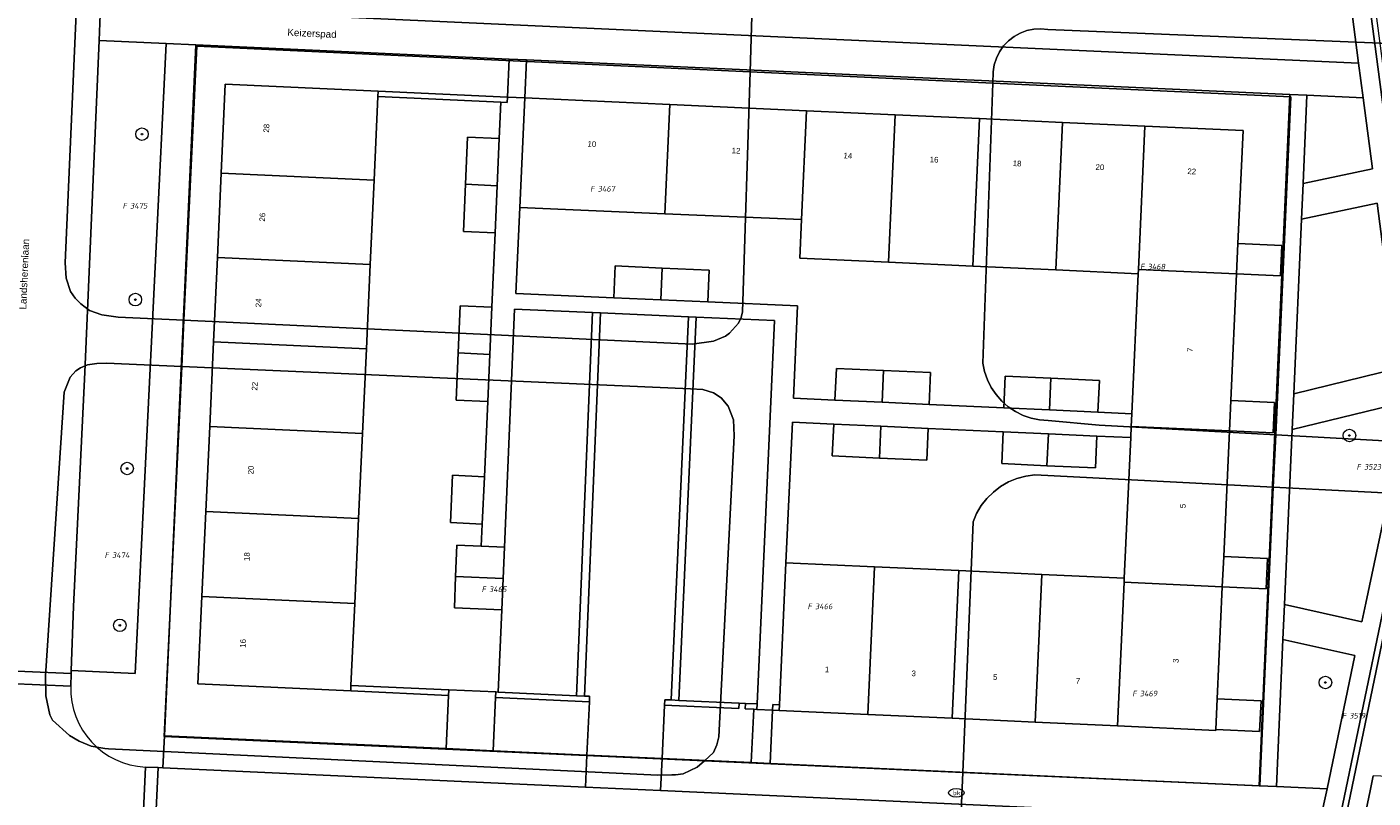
# Model space of a CAD drawing. Header units: metres. Extents: x 207466 to 209466, y 475780 to 477780.
# Tile 9 of 189: x 207663 to 207749, y 476290 to 476339. Entities that reach past the tile are written whole.
import ezdxf
from ezdxf.enums import TextEntityAlignment as Align

# ---------------------------------------------------------------- set-up
doc = ezdxf.new("R2010")
doc.units = ezdxf.units.M
doc.layers.get('0').update_dxf_attribs({"color": 253, "linetype": 'CONTINUOUS'})
for name, color, linetype, lineweight, true_color in [('B-RO-GR-BEPLANTING_CULTUUR_BODEMBEDEKKER-GV', 7, 'CONTINUOUS', 0, 0x6d8a47), ('B-RO-GR-BOOM-S', 7, 'CONTINUOUS', 0, 0x6d8a47), ('B-RO-KL-WATER_BRANDLEIDING_PUT-S', 7, 'CONTINUOUS', 0, 0x478c9a), ('B-RO-OG-BEBOUWING-GV', 7, 'CONTINUOUS', 0, 0xa50000), ('B-RO-OG-BEBOUWING_LOODS-GV', 7, 'CONTINUOUS', 0, 0xa50000)]:
    doc.layers.add(name, color=color, linetype=linetype, lineweight=lineweight, true_color=true_color)
for name, color, linetype, lineweight in [('B-RO-IE-TERREINAFSCHEIDING_KUNSTMATIG_MUUR-GV', 253, 'CONTINUOUS', 0), ('B-RO-OG-BEBOUWING-T18', 7, 'CONTINUOUS', 0), ('B-RO-OG-TERREIN_CULTUURSCHEIDING-GV', 253, 'CONTINUOUS', 0), ('B-RO-OG-TERREIN_ERF-GV', 253, 'CONTINUOUS', 0), ('B-RO-OG-TOPOGRAFIE-T18', 7, 'CONTINUOUS', 0), ('B-RO-VH-VERHARDING_BETONSTRAATSTEEN-GV', 253, 'CONTINUOUS', 0), ('B-RO-VH-VERHARDING_STRAATBAKSTEEN-GV', 253, 'CONTINUOUS', 0), ('B-RO-VH-VERHARDING_TEGEL-GV', 253, 'CONTINUOUS', 0), ('B-WE-KG-GRENS_PERCEEL-GV', 150, 'CONTINUOUS', 18), ('B-WE-KG-GRENS_PERCEEL-S', 150, 'CONTINUOUS', 25)]:
    doc.layers.add(name, color=color, linetype=linetype, lineweight=lineweight)
doc.styles.add('NLCS-ISO', font='NLCS-ISO.ttf')
doc.styles.add('NLCS-ISO-M200-T18', font='NLCS-ISO.ttf', dxfattribs={"height": 1.8})

# ---------------------------------------------------------------- blocks, each defined once
blk = doc.blocks.new('SKL-WATER_BRANDKRAAN_BRANDPUT-SO1')
at = {"color": 0, "linetype": 'ByBlock', "lineweight": -2}
blk.add_ellipse((0, 0), major_axis=(2.5, 0), ratio=0.54, dxfattribs=at)
at = {"color": 0, "linetype": 'ByBlock', "lineweight": -2, "insert": (0.1554, 0), "char_height": 1.5, "attachment_point": 5, "line_spacing_factor": 0.8, "style": 'NLCS-ISO'}
blk.add_mtext('{\\C0;bk}', dxfattribs=at)
blk = doc.blocks.new('SGR-BOOM_01-SO1')
at = {"linetype": 'Continuous'}
h = blk.add_hatch(color=0, dxfattribs=at)
edge = h.paths.add_edge_path()
edge.add_arc((0, 0), 0.25, 0, 360)
at = {"color": 0, "linetype": 'ByBlock', "lineweight": -2}
for radius in [2, 0.25]:
    blk.add_circle((0, 0), radius, dxfattribs=at)
blk = doc.blocks.new('SKG-PERCEELNUMMER-SO')
at = {"style": 'NLCS-ISO', "oblique": 10, "flags": 1}
blk.add_attdef('GEMEENTECODE', text='', height=1.8, dxfattribs=at).set_placement((0, 2.55), align=Align.MIDDLE_CENTER)
at = {"style": 'NLCS-ISO', "oblique": 10}
blk.add_attdef('SECTIE', text='', height=1.8, dxfattribs=at).set_placement((-0.5, 0), align=Align.MIDDLE_RIGHT)
blk.add_attdef('PERCEELNUMMER', text='', height=1.8, dxfattribs=at).set_placement((0.5, 0), align=Align.MIDDLE_LEFT)

msp = doc.modelspace()

# ---------------------------------------------------------------- linework, layer by layer
at = {"layer": 'B-RO-GR-BEPLANTING_CULTUUR_BODEMBEDEKKER-GV', "flags": 128}
for points in [[(207748.725, 476334.777), (207745.129, 476334.94), (207744.881, 476329.321), (207749.324, 476330.239), (207748.725, 476334.777)], [(207749.613, 476328.051), (207744.781, 476327.045), (207744.289, 476315.902), (207750.981, 476317.537), (207749.613, 476328.051)], [(207699.33, 476296.252), (207693.336, 476296.525), (207693.182, 476293.129), (207699.175, 476292.855), (207699.33, 476296.252)], [(207709.819, 476295.775), (207709.269, 476295.8), (207709.285, 476296.148), (207708.886, 476296.166), (207708.87, 476295.818), (207704.125, 476296.033), (207703.97, 476292.636), (207709.664, 476292.377), (207709.819, 476295.775)]]:
    msp.add_lwpolyline(points, dxfattribs=at)
at = {"layer": 'B-RO-IE-TERREINAFSCHEIDING_KUNSTMATIG_MUUR-GV', "flags": 128}
for points in [[(207685.844, 476335.205), (207685.828, 476334.855), (207693.681, 476334.497), (207694.093, 476334.479), (207694.108, 476334.828), (207685.844, 476335.205)], [(207690.355, 476297.012), (207684.114, 476297.297), (207684.098, 476296.947), (207690.339, 476296.662), (207690.355, 476297.012)], [(207699.012, 476296.617), (207698.513, 476296.64), (207693.518, 476296.867), (207693.352, 476296.875), (207693.336, 476296.525), (207699.33, 476296.252), (207699.345, 476296.602), (207699.012, 476296.617)], [(207708.886, 476296.166), (207705.04, 476296.342), (207704.54, 476296.365), (207704.14, 476296.383), (207704.125, 476296.033), (207708.87, 476295.818), (207708.886, 476296.166)], [(207710.034, 476296.114), (207709.285, 476296.148), (207709.269, 476295.8), (207709.819, 476295.775), (207710.019, 476295.766), (207710.034, 476296.114)], [(207711.462, 476296.049), (207711.033, 476296.068), (207711.017, 476295.72), (207711.446, 476295.699), (207711.462, 476296.049)]]:
    msp.add_lwpolyline(points, dxfattribs=at)
at = {"layer": 'B-RO-OG-BEBOUWING-GV', "flags": 128}
for points in [[(207685.828, 476334.855), (207685.844, 476335.205), (207676.094, 476335.65), (207675.835, 476329.977), (207685.585, 476329.532), (207685.828, 476334.855)], [(207704.457, 476334.356), (207695.207, 476334.778), (207694.888, 476327.789), (207704.139, 476327.387), (207704.457, 476334.356)], [(207713.191, 476333.958), (207704.457, 476334.356), (207704.139, 476327.387), (207712.874, 476327.006), (207713.191, 476333.958)], [(207718.85, 476333.7), (207713.191, 476333.958), (207712.874, 476327.006), (207712.762, 476324.545), (207718.42, 476324.287), (207718.85, 476333.7)], [(207724.234, 476333.454), (207718.85, 476333.7), (207718.42, 476324.287), (207723.805, 476324.041), (207724.234, 476333.454)], [(207729.535, 476333.212), (207724.234, 476333.454), (207723.805, 476324.041), (207729.106, 476323.799), (207729.535, 476333.212)], [(207734.789, 476332.973), (207729.535, 476333.212), (207729.106, 476323.799), (207734.36, 476323.56), (207734.372, 476323.828), (207734.789, 476332.973)], [(207734.789, 476332.973), (207734.372, 476323.828), (207740.64, 476323.542), (207740.728, 476325.489), (207741.057, 476332.687), (207734.789, 476332.973)], [(207693.58, 476332.18), (207691.552, 476332.269), (207691.421, 476329.266), (207693.449, 476329.173), (207693.58, 476332.18)], [(207685.585, 476329.532), (207675.835, 476329.977), (207675.589, 476324.597), (207685.339, 476324.152), (207685.585, 476329.532)], [(207693.449, 476329.173), (207691.421, 476329.266), (207691.29, 476326.254), (207693.318, 476326.166), (207693.449, 476329.173)], [(207740.728, 476325.489), (207740.64, 476323.542), (207743.437, 476323.415), (207743.526, 476325.362), (207740.728, 476325.489)], [(207685.339, 476324.152), (207675.589, 476324.597), (207675.344, 476319.217), (207685.094, 476318.773), (207685.339, 476324.152)], [(207703.981, 476323.92), (207700.969, 476324.051), (207700.881, 476322.023), (207703.888, 476321.892), (207703.981, 476323.92)], [(207703.981, 476323.92), (207703.888, 476321.892), (207706.896, 476321.761), (207706.984, 476323.789), (207703.981, 476323.92)], [(207740.64, 476323.542), (207734.372, 476323.828), (207734.36, 476323.56), (207733.952, 476314.629), (207733.915, 476313.814), (207740.183, 476313.528), (207740.272, 476315.475), (207740.64, 476323.542)], [(207693.111, 476321.42), (207691.083, 476321.509), (207690.952, 476318.505), (207692.98, 476318.413), (207693.111, 476321.42)], [(207685.094, 476318.773), (207675.344, 476319.217), (207675.097, 476313.81), (207684.847, 476313.365), (207685.094, 476318.773)], [(207692.98, 476318.413), (207690.952, 476318.505), (207690.821, 476315.494), (207692.849, 476315.405), (207692.98, 476318.413)], [(207718.105, 476317.384), (207715.098, 476317.521), (207715.006, 476315.493), (207718.013, 476315.356), (207718.105, 476317.384)], [(207718.105, 476317.384), (207718.013, 476315.356), (207721.02, 476315.219), (207721.112, 476317.247), (207718.105, 476317.384)], [(207728.791, 476316.897), (207725.867, 476317.03), (207725.774, 476315.002), (207728.698, 476314.869), (207728.791, 476316.897)], [(207731.881, 476316.755), (207728.791, 476316.897), (207728.698, 476314.869), (207731.788, 476314.728), (207731.881, 476316.755)], [(207740.272, 476315.475), (207740.183, 476313.528), (207742.98, 476313.4), (207743.069, 476315.347), (207740.272, 476315.475)], [(207684.847, 476313.365), (207675.097, 476313.81), (207674.85, 476308.39), (207684.6, 476307.945), (207684.847, 476313.365)], [(207717.943, 476313.828), (207714.929, 476313.965), (207714.837, 476311.937), (207717.851, 476311.8), (207717.943, 476313.828)], [(207720.962, 476313.69), (207717.943, 476313.828), (207717.851, 476311.8), (207720.869, 476311.662), (207720.962, 476313.69)], [(207740.183, 476313.528), (207733.915, 476313.814), (207733.882, 476313.1), (207733.474, 476304.14), (207733.462, 476303.873), (207739.729, 476303.587), (207739.817, 476305.518), (207740.183, 476313.528)], [(207728.629, 476313.34), (207725.749, 476313.472), (207725.656, 476311.444), (207728.536, 476311.312), (207728.629, 476313.34)], [(207731.719, 476313.199), (207728.629, 476313.34), (207728.536, 476311.312), (207731.626, 476311.171), (207731.719, 476313.199)], [(207692.629, 476310.606), (207690.601, 476310.701), (207690.458, 476307.678), (207692.486, 476307.582), (207692.629, 476310.606)], [(207684.6, 476307.945), (207674.85, 476308.39), (207674.603, 476302.973), (207684.353, 476302.528), (207684.6, 476307.945)], [(207693.906, 476306.107), (207692.419, 476306.17), (207690.879, 476306.234), (207690.795, 476304.236), (207693.822, 476304.109), (207693.906, 476306.107)], [(207739.817, 476305.518), (207739.729, 476303.587), (207742.526, 476303.459), (207742.615, 476305.39), (207739.817, 476305.518)], [(207717.534, 476304.867), (207711.876, 476305.125), (207711.462, 476296.049), (207711.446, 476295.699), (207717.104, 476295.441), (207717.534, 476304.867)], [(207722.919, 476304.621), (207717.534, 476304.867), (207717.104, 476295.441), (207722.489, 476295.196), (207722.919, 476304.621)], [(207728.22, 476304.38), (207722.919, 476304.621), (207722.489, 476295.196), (207727.79, 476294.954), (207728.22, 476304.38)], [(207733.462, 476303.873), (207733.474, 476304.14), (207728.22, 476304.38), (207727.79, 476294.954), (207733.044, 476294.714), (207733.462, 476303.873)], [(207739.729, 476303.587), (207733.462, 476303.873), (207733.044, 476294.714), (207739.312, 476294.428), (207739.314, 476294.488), (207739.403, 476296.443), (207739.729, 476303.587)], [(207684.353, 476302.528), (207674.603, 476302.973), (207674.348, 476297.392), (207684.098, 476296.947), (207684.114, 476297.297), (207684.353, 476302.528)], [(207739.403, 476296.443), (207739.314, 476294.488), (207742.111, 476294.36), (207742.201, 476296.315), (207739.403, 476296.443)]]:
    msp.add_lwpolyline(points, dxfattribs=at)
at = {"layer": 'B-RO-OG-BEBOUWING_LOODS-GV', "flags": 128}
msp.add_lwpolyline([(207693.822, 476304.109), (207690.795, 476304.236), (207690.711, 476302.238), (207693.738, 476302.111), (207693.822, 476304.109)], dxfattribs=at)
at = {"layer": 'B-RO-OG-TERREIN_CULTUURSCHEIDING-GV', "flags": 128}
for points in [[(207747.397, 476344.798), (207674.655, 476348.1), (207674.304, 476340.358), (207748.432, 476336.993), (207747.906, 476340.975), (207747.397, 476344.798)], [(207672.307, 476338.247), (207668.035, 476338.441), (207667.124, 476317.278), (207666.397, 476302.322), (207666.262, 476298.237), (207670.345, 476298.057), (207672.307, 476338.247)], [(207751.266, 476315.345), (207744.189, 476313.619), (207743.697, 476302.464), (207748.634, 476301.349), (207748.884, 476302.546), (207751.39, 476314.394), (207751.266, 476315.345)], [(207748.185, 476299.195), (207743.598, 476300.22), (207743.185, 476290.847), (207746.414, 476290.699), (207748.185, 476299.195)]]:
    msp.add_lwpolyline(points, dxfattribs=at)
at = {"layer": 'B-RO-OG-TERREIN_ERF-GV', "flags": 128}
for points in [[(207694.219, 476337.252), (207674.204, 476338.16), (207672.203, 476294.086), (207690.185, 476293.266), (207690.339, 476296.662), (207684.098, 476296.947), (207674.348, 476297.392), (207674.603, 476302.973), (207674.85, 476308.39), (207675.097, 476313.81), (207675.344, 476319.217), (207675.589, 476324.597), (207675.835, 476329.977), (207676.094, 476335.65), (207685.844, 476335.205), (207694.108, 476334.828), (207694.219, 476337.252)], [(207744.03, 476334.989), (207695.318, 476337.202), (207695.207, 476334.778), (207704.457, 476334.356), (207713.191, 476333.958), (207718.85, 476333.7), (207724.234, 476333.454), (207729.535, 476333.212), (207734.789, 476332.973), (207741.057, 476332.687), (207740.728, 476325.489), (207743.526, 476325.362), (207743.437, 476323.415), (207740.64, 476323.542), (207740.272, 476315.475), (207743.069, 476315.347), (207742.98, 476313.4), (207740.183, 476313.528), (207739.817, 476305.518), (207742.615, 476305.39), (207742.526, 476303.459), (207739.729, 476303.587), (207739.403, 476296.443), (207742.201, 476296.315), (207742.111, 476294.36), (207739.314, 476294.488), (207739.312, 476294.428), (207733.044, 476294.714), (207727.79, 476294.954), (207722.489, 476295.196), (207717.104, 476295.441), (207711.446, 476295.699), (207711.017, 476295.72), (207710.863, 476292.322), (207742.086, 476290.897), (207744.03, 476334.989)], [(207690.952, 476318.505), (207691.083, 476321.509), (207693.111, 476321.42), (207693.318, 476326.166), (207691.29, 476326.254), (207691.421, 476329.266), (207691.552, 476332.269), (207693.58, 476332.18), (207693.681, 476334.497), (207685.828, 476334.855), (207685.585, 476329.532), (207685.339, 476324.152), (207685.094, 476318.773), (207684.847, 476313.365), (207684.6, 476307.945), (207684.353, 476302.528), (207684.114, 476297.297), (207690.355, 476297.012), (207693.352, 476296.875), (207693.518, 476296.867), (207693.738, 476302.111), (207690.711, 476302.238), (207690.795, 476304.236), (207690.879, 476306.234), (207692.419, 476306.17), (207692.486, 476307.582), (207690.458, 476307.678), (207690.601, 476310.701), (207692.629, 476310.606), (207692.849, 476315.405), (207690.821, 476315.494), (207690.952, 476318.505)], [(207734.36, 476323.56), (207729.106, 476323.799), (207723.805, 476324.041), (207718.42, 476324.287), (207712.762, 476324.545), (207712.874, 476327.006), (207704.139, 476327.387), (207694.888, 476327.789), (207694.637, 476322.295), (207700.881, 476322.023), (207700.969, 476324.051), (207703.981, 476323.92), (207706.984, 476323.789), (207706.896, 476321.761), (207712.624, 476321.512), (207712.356, 476315.614), (207715.006, 476315.493), (207715.098, 476317.521), (207718.105, 476317.384), (207721.112, 476317.247), (207721.02, 476315.219), (207725.774, 476315.002), (207725.867, 476317.03), (207728.791, 476316.897), (207731.881, 476316.755), (207731.788, 476314.728), (207733.952, 476314.629), (207734.36, 476323.56)], [(207733.882, 476313.1), (207731.719, 476313.199), (207731.626, 476311.171), (207728.536, 476311.312), (207725.656, 476311.444), (207725.749, 476313.472), (207720.962, 476313.69), (207720.869, 476311.662), (207717.851, 476311.8), (207714.837, 476311.937), (207714.929, 476313.965), (207712.285, 476314.085), (207711.876, 476305.125), (207717.534, 476304.867), (207722.919, 476304.621), (207728.22, 476304.38), (207733.474, 476304.14), (207733.882, 476313.1)]]:
    msp.add_lwpolyline(points, dxfattribs=at)
at = {"layer": 'B-RO-VH-VERHARDING_BETONSTRAATSTEEN-GV', "flags": 128}
for points in [[(207667.124, 476317.278), (207668.035, 476338.441), (207668.129, 476340.638), (207668.283, 476344.211), (207668.464, 476348.381), (207668.564, 476350.579), (207670.215, 476387.999), (207670.235, 476388.825), (207664.295, 476389.054), (207660.319, 476298.31), (207666.256, 476298.049), (207666.262, 476298.237), (207666.397, 476302.322), (207667.124, 476317.278)], [(207694.888, 476327.789), (207695.207, 476334.778), (207694.108, 476334.828), (207694.093, 476334.479), (207693.681, 476334.497), (207693.58, 476332.18), (207693.449, 476329.173), (207693.318, 476326.166), (207693.111, 476321.42), (207692.98, 476318.413), (207692.849, 476315.405), (207692.629, 476310.606), (207692.486, 476307.582), (207692.419, 476306.17), (207693.906, 476306.107), (207694.543, 476321.298), (207699.538, 476321.081), (207700.038, 476321.059), (207705.65, 476320.814), (207706.149, 476320.793), (207711.145, 476320.575), (207710.034, 476296.114), (207710.019, 476295.766), (207711.017, 476295.72), (207711.033, 476296.068), (207711.462, 476296.049), (207711.876, 476305.125), (207712.285, 476314.085), (207714.929, 476313.965), (207717.943, 476313.828), (207720.962, 476313.69), (207725.749, 476313.472), (207728.629, 476313.34), (207731.719, 476313.199), (207733.882, 476313.1), (207733.915, 476313.814), (207733.952, 476314.629), (207731.788, 476314.728), (207728.698, 476314.869), (207725.774, 476315.002), (207721.02, 476315.219), (207718.013, 476315.356), (207715.006, 476315.493), (207712.356, 476315.614), (207712.624, 476321.512), (207706.896, 476321.761), (207703.888, 476321.892), (207700.881, 476322.023), (207694.637, 476322.295), (207694.888, 476327.789)], [(207699.538, 476321.081), (207694.543, 476321.298), (207693.906, 476306.107), (207693.822, 476304.109), (207693.738, 476302.111), (207693.518, 476296.867), (207698.513, 476296.64), (207699.538, 476321.081)], [(207700.038, 476321.059), (207699.538, 476321.081), (207698.513, 476296.64), (207699.012, 476296.617), (207700.038, 476321.059)], [(207705.65, 476320.814), (207700.038, 476321.059), (207699.012, 476296.617), (207699.345, 476296.602), (207699.33, 476296.252), (207699.175, 476292.855), (207703.97, 476292.636), (207704.125, 476296.033), (207704.14, 476296.383), (207704.54, 476296.365), (207705.65, 476320.814)], [(207706.149, 476320.793), (207705.65, 476320.814), (207704.54, 476296.365), (207705.04, 476296.342), (207706.149, 476320.793)], [(207711.145, 476320.575), (207706.149, 476320.793), (207705.04, 476296.342), (207708.886, 476296.166), (207709.285, 476296.148), (207710.034, 476296.114), (207711.145, 476320.575)], [(207666.256, 476298.049), (207660.319, 476298.31), (207660.283, 476297.511), (207666.229, 476297.249), (207666.256, 476298.049)], [(207666.229, 476297.249), (207660.283, 476297.511), (207659.59, 476281.978), (207659.157, 476272.281), (207659.129, 476271.657), (207665.095, 476271.395), (207665.53, 476281.319)], [(207671.798, 476292.053), (207670.999, 476292.089), (207670.725, 476286.095), (207671.524, 476286.059), (207671.533, 476286.259), (207671.798, 476292.053)], [(207670.725, 476286.095), (207670.999, 476292.089)], [(207742.391, 476288.831), (207703.877, 476290.589), (207699.082, 476290.807), (207672.11, 476292.038), (207671.798, 476292.053), (207671.533, 476286.259), (207742.127, 476283.037), (207742.391, 476288.831)]]:
    msp.add_lwpolyline(points, dxfattribs=at)
at = {"layer": 'B-RO-VH-VERHARDING_BETONSTRAATSTEEN-GV'}
msp.add_arc((207671.227, 476297.084), 5.001, 178.11457, 267.38717, dxfattribs=at)
at = {"layer": 'B-RO-VH-VERHARDING_STRAATBAKSTEEN-GV', "flags": 128}
for points in [[(207755.46, 476390.826), (207754.998, 476390.847), (207749.696, 476385.578), (207749.367, 476378.864), (207750.824, 476367.452), (207748.05, 476348.912), (207749.086, 476341.131), (207750.792, 476328.213), (207752.596, 476314.346), (207750.048, 476302.302), (207747.195, 476288.612), (207747.539, 476288.596), (207750.381, 476302.232), (207752.941, 476314.333), (207751.129, 476328.257), (207749.423, 476341.176), (207748.393, 476348.909), (207751.168, 476367.449), (207749.708, 476378.877), (207750.03, 476385.43), (207755.46, 476390.826)], [(207747.906, 476340.975), (207748.432, 476336.993), (207748.725, 476334.777), (207749.324, 476330.239), (207744.881, 476329.321), (207744.781, 476327.045), (207749.613, 476328.051), (207750.981, 476317.537), (207744.289, 476315.902), (207744.189, 476313.619), (207751.266, 476315.345), (207751.39, 476314.394), (207748.884, 476302.546), (207748.634, 476301.349), (207743.697, 476302.464), (207743.598, 476300.22), (207748.185, 476299.195), (207746.414, 476290.699), (207745.969, 476288.667), (207747.195, 476288.612), (207750.048, 476302.302), (207752.596, 476314.346), (207750.792, 476328.213), (207749.086, 476341.131)], [(207750.381, 476302.232), (207747.539, 476288.596), (207748.743, 476288.541), (207749.167, 476290.574), (207749.367, 476291.535)]]:
    msp.add_lwpolyline(points, dxfattribs=at)
at = {"layer": 'B-RO-VH-VERHARDING_TEGEL-GV', "flags": 128}
for points in [[(207674.304, 476340.358), (207672.407, 476340.444), (207668.129, 476340.638), (207668.035, 476338.441), (207672.307, 476338.247), (207674.204, 476338.16), (207694.219, 476337.252), (207695.318, 476337.202), (207744.03, 476334.989), (207745.129, 476334.94), (207748.725, 476334.777), (207748.432, 476336.993), (207674.304, 476340.358)], [(207674.204, 476338.16), (207672.307, 476338.247), (207670.345, 476298.057), (207666.262, 476298.237), (207666.256, 476298.049), (207666.229, 476297.249)], [(207670.999, 476292.089), (207671.798, 476292.053), (207672.11, 476292.038), (207672.203, 476294.086), (207674.204, 476338.16)], [(207695.318, 476337.202), (207694.219, 476337.252), (207694.108, 476334.828), (207695.207, 476334.778), (207695.318, 476337.202)], [(207744.189, 476313.619), (207744.289, 476315.902), (207744.781, 476327.045), (207744.881, 476329.321), (207745.129, 476334.94), (207744.03, 476334.989), (207742.086, 476290.897), (207743.185, 476290.847), (207743.598, 476300.22), (207743.697, 476302.464), (207744.189, 476313.619)], [(207693.336, 476296.525), (207693.352, 476296.875), (207690.355, 476297.012), (207690.339, 476296.662), (207690.185, 476293.266), (207693.182, 476293.129), (207693.336, 476296.525)], [(207711.017, 476295.72), (207710.019, 476295.766), (207709.819, 476295.775), (207709.664, 476292.377), (207710.863, 476292.322), (207711.017, 476295.72)], [(207699.175, 476292.855), (207693.182, 476293.129), (207690.185, 476293.266), (207672.203, 476294.086), (207672.11, 476292.038), (207699.082, 476290.807), (207699.175, 476292.855)], [(207703.97, 476292.636), (207699.175, 476292.855), (207699.082, 476290.807), (207703.877, 476290.589), (207703.97, 476292.636)], [(207710.863, 476292.322), (207709.664, 476292.377), (207703.97, 476292.636), (207703.877, 476290.589), (207742.391, 476288.831), (207745.969, 476288.667), (207746.414, 476290.699), (207743.185, 476290.847), (207742.086, 476290.897), (207710.863, 476292.322)], [(207776.368, 476290.361), (207754.91, 476291.294), (207753.811, 476291.342), (207749.367, 476291.535), (207749.167, 476290.574), (207748.743, 476288.541), (207753.1, 476288.342), (207776.228, 476287.286), (207776.368, 476290.361)]]:
    msp.add_lwpolyline(points, dxfattribs=at)
at = {"layer": 'B-RO-VH-VERHARDING_TEGEL-GV'}
msp.add_arc((207671.227, 476297.084), 5.001, 178.11457, 267.38717, dxfattribs=at)
at = {"layer": 'B-WE-KG-GRENS_PERCEEL-GV'}
for points in [[(207709.766, 476342.156), (207709.672, 476342.422), (207709.4, 476342.84), (207709.154, 476343.219), (207708.906, 476343.461), (207707.991, 476343.898), (207706.929, 476344.008), (207669.666, 476345.492), (207668.38, 476345.55), (207667.53, 476345.323), (207667.096, 476344.878), (207666.742, 476344.034), (207666.698, 476343.093), (207665.872, 476324.242), (207665.935, 476323.273), (207666.213, 476322.422), (207666.508, 476322), (207666.875, 476321.633), (207667.432, 476321.219), (207668.217, 476320.93), (207669.254, 476320.789), (207673.454, 476320.591), (207674.285, 476338.07), (207709.585, 476336.438)], [(207705.883, 476319.063), (207707.257, 476319.258), (207708.025, 476319.57), (207708.277, 476319.766), (207708.845, 476320.406), (207709.015, 476320.766), (207709.102, 476321.133), (207709.585, 476336.438), (207674.285, 476338.07), (207673.454, 476320.591)], [(207705.782, 476316.217), (207706.565, 476316.172), (207707.245, 476315.969), (207707.75, 476315.633), (207708.198, 476315.114), (207708.528, 476314.243), (207708.58, 476313.211), (207707.587, 476294.016), (207707.476, 476293.508), (207707.244, 476293.016), (207706.669, 476292.486), (207723.157, 476291.74), (207723.82, 476307.727), (207724.048, 476308.262), (207724.344, 476308.763), (207724.701, 476309.222), (207725.115, 476309.631), (207725.577, 476309.984), (207726.082, 476310.274), (207726.619, 476310.497), (207727.181, 476310.649), (207727.757, 476310.727), (207742.984, 476309.939), (207743.135, 476313.277), (207731.871, 476313.898), (207728.615, 476314.188), (207728.067, 476314.23), (207727.529, 476314.343), (207727.01, 476314.523), (207726.519, 476314.768), (207726.063, 476315.075), (207725.65, 476315.437), (207725.287, 476315.849), (207724.979, 476316.305), (207724.733, 476316.796), (207724.551, 476317.314), (207724.438, 476317.852), (207725.073, 476335.722), (207709.585, 476336.438), (207709.102, 476321.133), (207709.015, 476320.766), (207708.845, 476320.406), (207708.277, 476319.766), (207708.025, 476319.57), (207707.257, 476319.258), (207705.883, 476319.063), (207673.454, 476320.591), (207673.314, 476317.639)], [(207743.135, 476313.277), (207744.111, 476334.842), (207725.073, 476335.722), (207724.438, 476317.852), (207724.551, 476317.314), (207724.733, 476316.796), (207724.979, 476316.305), (207725.287, 476315.849), (207725.65, 476315.437), (207726.063, 476315.075), (207726.519, 476314.768), (207727.01, 476314.523), (207727.529, 476314.343), (207728.067, 476314.23), (207728.615, 476314.188), (207731.871, 476313.898)], [(207673.314, 476317.639), (207668.503, 476317.85), (207667.883, 476317.828), (207667.292, 476317.755), (207666.854, 476317.555), (207666.554, 476317.367), (207666.18, 476316.953), (207665.813, 476316.008), (207664.616, 476297.914), (207664.627, 476296.633), (207664.891, 476295.422), (207665.066, 476295.07), (207666.156, 476294.109), (207666.762, 476293.734), (207667.535, 476293.414), (207668.405, 476293.266), (207668.638, 476293.255), (207703.696, 476291.563), (207704.585, 476291.581), (207704.831, 476291.586), (207705.321, 476291.664), (207706.22, 476292.07), (207706.669, 476292.486), (207672.193, 476294.045)], [(207707.587, 476294.016), (207708.58, 476313.211), (207708.528, 476314.243), (207708.198, 476315.114), (207707.75, 476315.633), (207707.245, 476315.969), (207706.565, 476316.172), (207705.782, 476316.217), (207673.314, 476317.639), (207672.193, 476294.045), (207706.669, 476292.486), (207707.244, 476293.016), (207707.476, 476293.508)], [(207742.984, 476309.939), (207752.979, 476309.422), (207755.717, 476309.281), (207755.866, 476312.576), (207743.135, 476313.277)], [(207727.757, 476310.727), (207727.181, 476310.649), (207726.619, 476310.497), (207726.082, 476310.274), (207725.577, 476309.984), (207725.115, 476309.631), (207724.701, 476309.222), (207724.344, 476308.763), (207724.048, 476308.262), (207723.82, 476307.727), (207723.157, 476291.74), (207742.122, 476290.882), (207742.984, 476309.939)]]:
    msp.add_lwpolyline(points, close=True, dxfattribs=at)
for points in [[(207722.975, 476287.342), (207723.157, 476291.74), (207706.669, 476292.486), (207706.22, 476292.07), (207705.321, 476291.664), (207704.831, 476291.586), (207704.585, 476291.581), (207703.696, 476291.563), (207668.638, 476293.255), (207668.405, 476293.266), (207667.535, 476293.414), (207666.762, 476293.734), (207666.156, 476294.109), (207665.066, 476295.07), (207664.891, 476295.422), (207664.627, 476296.633), (207664.616, 476297.914), (207665.813, 476316.008), (207666.18, 476316.953), (207666.554, 476317.367), (207666.854, 476317.555), (207667.292, 476317.755), (207667.883, 476317.828), (207668.503, 476317.85), (207673.314, 476317.639), (207673.454, 476320.591), (207669.254, 476320.789), (207668.217, 476320.93), (207667.432, 476321.219), (207666.875, 476321.633), (207666.508, 476322), (207666.213, 476322.422), (207665.935, 476323.273), (207665.872, 476324.242), (207666.698, 476343.093)], [(207709.766, 476342.156), (207709.585, 476336.438), (207725.073, 476335.722), (207725.099, 476336.445), (207725.172, 476336.89), (207725.311, 476337.318), (207725.512, 476337.722), (207725.772, 476338.09), (207726.084, 476338.415), (207726.442, 476338.689), (207726.836, 476338.907), (207727.259, 476339.063), (207727.7, 476339.154), (207728.151, 476339.177), (207728.599, 476339.133), (207754.516, 476338.072)], [(207754.516, 476338.072), (207728.599, 476339.133), (207728.151, 476339.177), (207727.7, 476339.154), (207727.259, 476339.063), (207726.836, 476338.907), (207726.442, 476338.689), (207726.084, 476338.415), (207725.772, 476338.09), (207725.512, 476337.722), (207725.311, 476337.318), (207725.172, 476336.89), (207725.099, 476336.445), (207725.073, 476335.722), (207744.111, 476334.842), (207743.135, 476313.277), (207755.866, 476312.576)], [(207752.979, 476309.422), (207742.984, 476309.939), (207742.122, 476290.882), (207723.157, 476291.74), (207722.975, 476287.342), (207723.223, 476286.968), (207723.518, 476286.63), (207723.856, 476286.334), (207724.229, 476286.085), (207724.633, 476285.889), (207725.059, 476285.748), (207725.5, 476285.664), (207750.485, 476284.336)]]:
    msp.add_lwpolyline(points, dxfattribs=at)

# ---------------------------------------------------------------- block references
at = {"layer": 'B-RO-GR-BOOM-S', "xscale": 0.2, "yscale": 0.2, "zscale": 0.2}
for p in [(207670.775, 476332.462), (207670.35, 476321.908), (207747.843, 476313.24), (207669.831, 476311.129), (207669.36, 476301.128), (207746.31, 476297.484)]:
    msp.add_blockref('SGR-BOOM_01-SO1', p, dxfattribs=at)
at = {"layer": 'B-RO-KL-WATER_BRANDLEIDING_PUT-S', "xscale": 0.2, "yscale": 0.2, "zscale": 0.2}
msp.add_blockref('SKL-WATER_BRANDKRAAN_BRANDPUT-SO1', (207722.748, 476290.442), dxfattribs=at)
at = {"layer": 'B-WE-KG-GRENS_PERCEEL-S', "xscale": 0.2, "yscale": 0.2, "zscale": 0.2}
for p, values in [((207699.764, 476328.977), {'PERCEELNUMMER': '3467', 'SECTIE': 'F'}), ((207669.915, 476327.894), {'PERCEELNUMMER': '3475', 'SECTIE': 'F'}), ((207734.861, 476324.01), {'PERCEELNUMMER': '3468', 'SECTIE': 'F'}), ((207748.677, 476311.24), {'PERCEELNUMMER': '3523', 'SECTIE': 'F'}), ((207668.766, 476305.606), {'PERCEELNUMMER': '3474', 'SECTIE': 'F'}), ((207692.829, 476303.429), {'PERCEELNUMMER': '3465', 'SECTIE': 'F'}), ((207713.632, 476302.335), {'PERCEELNUMMER': '3466', 'SECTIE': 'F'}), ((207734.363, 476296.778), {'PERCEELNUMMER': '3469', 'SECTIE': 'F'}), ((207747.736, 476295.364), {'PERCEELNUMMER': '3519', 'SECTIE': 'F'})]:
    msp.add_blockref('SKG-PERCEELNUMMER-SO', p, dxfattribs=at).add_auto_attribs(values)

# ---------------------------------------------------------------- texts
at = {"layer": 'B-RO-OG-BEBOUWING-T18', "char_height": 0.36, "attachment_point": 5, "line_spacing_factor": 0.8, "style": 'NLCS-ISO-M200-T18'}
for s, insert, rotation in [('{\\fArial|b0|i0|c0|p34;\\C256;28}', (207678.718, 476332.837), 87.4), ('{\\fArial|b0|i0|c0|p34;\\C256;10}', (207699.49, 476331.83), 357.4), ('{\\fArial|b0|i0|c0|p34;\\C256;12}', (207708.692, 476331.41), 357.4), ('{\\fArial|b0|i0|c0|p34;\\C256;14}', (207715.83, 476331.085), 357.4), ('{\\fArial|b0|i0|c0|p34;\\C256;16}', (207721.331, 476330.834), 357.4), ('{\\fArial|b0|i0|c0|p34;\\C256;18}', (207726.634, 476330.592), 357.4), ('{\\fArial|b0|i0|c0|p34;\\C256;20}', (207731.915, 476330.351), 357.4), ('{\\fArial|b0|i0|c0|p34;\\C256;22}', (207737.778, 476330.084), 357.4), ('{\\fArial|b0|i0|c0|p34;\\C256;26}', (207678.459, 476327.163), 87.4), ('{\\fArial|b0|i0|c0|p34;\\C256;24}', (207678.21, 476321.695), 87.4), ('{\\fArial|b0|i0|c0|p34;\\C256;7}', (207737.666, 476318.704), 87.4), ('{\\fArial|b0|i0|c0|p34;\\C256;22}', (207677.967, 476316.381), 87.4), ('{\\fArial|b0|i0|c0|p34;\\C256;20}', (207677.724, 476311.038), 87.4), ('{\\fArial|b0|i0|c0|p34;\\C256;5}', (207737.211, 476308.739), 87.4), ('{\\fArial|b0|i0|c0|p34;\\C256;18}', (207677.472, 476305.51), 87.4), ('{\\fArial|b0|i0|c0|p34;\\C256;16}', (207677.219, 476299.977), 87.4), ('{\\fArial|b0|i0|c0|p34;\\C256;1}', (207714.503, 476298.312), 357.4), ('{\\fArial|b0|i0|c0|p34;\\C256;3}', (207736.761, 476298.867), 87.4), ('{\\fArial|b0|i0|c0|p34;\\C256;3}', (207720.032, 476298.061), 357.4), ('{\\fArial|b0|i0|c0|p34;\\C256;5}', (207725.235, 476297.824), 357.4), ('{\\fArial|b0|i0|c0|p34;\\C256;7}', (207730.521, 476297.582), 357.4)]:
    msp.add_mtext(s, dxfattribs=dict(at, insert=insert, rotation=rotation))
at = {"layer": 'B-RO-OG-TOPOGRAFIE-T18', "char_height": 0.45, "attachment_point": 5, "line_spacing_factor": 0.8, "style": 'NLCS-ISO-M200-T18'}
for s, insert, rotation in [('{\\fArial|b0|i0|c0|p34;\\C256;Keizerspad}', (207681.623, 476338.825), 357.4), ('{\\fArial|b0|i0|c0|p34;\\C256;Landsherenlaan}', (207663.261, 476323.528), 87.6)]:
    msp.add_mtext(s, dxfattribs=dict(at, insert=insert, rotation=rotation))

doc.saveas('drawing.dxf')
